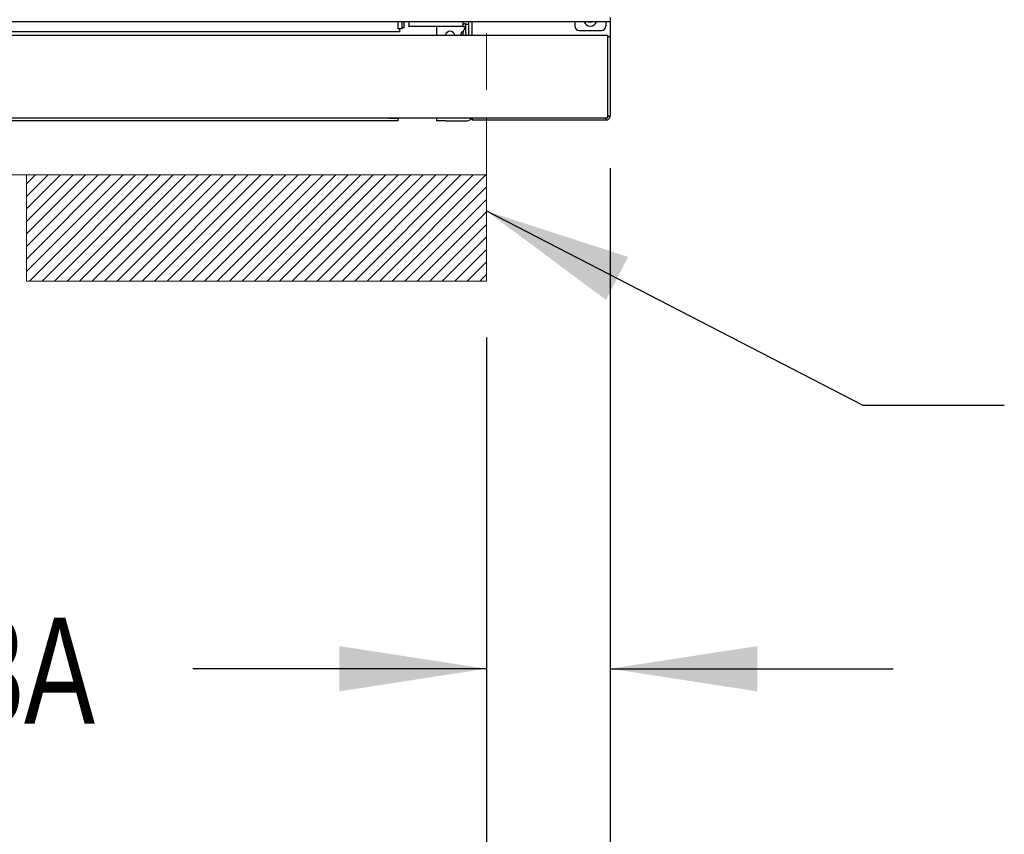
# Model space of a CAD drawing. Header units: inches. Extents: x 35 to 206, y 22 to 147.
# Tile 11 of 49: x 92 to 106, y 36 to 48. Entities that reach past the tile are written whole.
import ezdxf

# ---------------------------------------------------------------- set-up
doc = ezdxf.new("R2010")
doc.units = ezdxf.units.IN
doc.header["$LTSCALE"] = 16
doc.header["$MEASUREMENT"] = 0
doc.linetypes.add('HIDDEN', pattern=[0.075, 0.05, -0.025])
doc.layers.add('FORMAT', color=7, linetype='Continuous')
doc.styles.add('SLDTEXTSTYLE0', font='TXT', dxfattribs={"width": 0.75})
doc.dimstyles.new('SLDDIMSTYLE0', dxfattribs={"dimtxt": 1.5, "dimasz": 2.08, "dimexe": 0, "dimexo": 0.0625, "dimgap": 0.375, "dimtad": 0, "dimtih": 1, "dimtoh": 1, "dimdec": 0, "dimrnd": 1e-09, "dimzin": 12, "dimdsep": 46, "dimlunit": 5, "dimtxsty": 'SLDTEXTSTYLE0', "dimsah": 1, "dimcen": 0.09, "dimadec": 0, "dimazin": 3, "dimtfac": 1, "dimtdec": 0, "dimtmove": 0, "dimatfit": 0, "dimfxl": 0, "dimfrac": 2, "dimtolj": 1, "dimtzin": 12, "dimarcsym": 0})
doc.dimstyles.new('SLDDIMSTYLE1', dxfattribs={"dimtxt": 1.5, "dimasz": 2.08, "dimexe": 0, "dimexo": 0.0625, "dimgap": 0.375, "dimtad": 0, "dimtih": 1, "dimtoh": 1, "dimdec": 0, "dimrnd": 1e-09, "dimzin": 12, "dimdsep": 46, "dimlunit": 5, "dimtxsty": 'SLDTEXTSTYLE0', "dimsah": 1, "dimcen": 0.09, "dimadec": 0, "dimazin": 3, "dimtfac": 1, "dimtdec": 0, "dimtofl": 0, "dimtmove": 0, "dimatfit": 3, "dimfxl": 0, "dimfrac": 2, "dimtolj": 1, "dimtzin": 12, "dimarcsym": 0})
doc.dimstyles.new('SLDDIMSTYLE2', dxfattribs={"dimtxt": 0.18, "dimasz": 2.08, "dimexe": 0, "dimexo": 0.0625, "dimgap": 0, "dimtad": 0, "dimtih": 1, "dimtoh": 1, "dimdec": 0, "dimrnd": 1e-09, "dimzin": 0, "dimdsep": 46, "dimlunit": 5, "dimtxsty": 'Standard', "dimsah": 1, "dimcen": 0.09, "dimadec": 0, "dimazin": 0, "dimtfac": 2.08, "dimtdec": 0, "dimtofl": 0, "dimtmove": 0, "dimatfit": 3, "dimfxl": 0, "dimfrac": 2, "dimtolj": 1, "dimtzin": 0, "dimarcsym": 0})

# ---------------------------------------------------------------- blocks, each defined once
blk = doc.blocks.new('_D_1')
at = {"layer": 'FORMAT'}
for p, q in [((100.425, 45.905), (100.425, 36.831)), ((98.675, 43.511), (98.675, 36.831)), ((98.675, 38.831), (94.525, 38.831)), ((100.425, 38.831), (104.425, 38.831))]:
    blk.add_line(p, q, dxfattribs=at)
for points in [[(98.675, 38.831), (96.595, 39.151), (96.595, 38.511)], [(100.425, 38.831), (102.505, 38.511), (102.505, 39.151)]]:
    blk.add_solid(points, dxfattribs=at)
at = {"layer": 'FORMAT', "insert": (90.466, 39.552), "char_height": 1.5, "attachment_point": 1, "style": 'SLDTEXTSTYLE0'}
blk.add_mtext('13A', dxfattribs=at)
blk = doc.blocks.new('_D_3')
at = {"layer": 'FORMAT'}
for p, q in [((62.675, 43.511), (62.675, 32.728)), ((98.675, 43.511), (98.675, 32.728)), ((62.675, 34.728), (79.035, 34.728)), ((98.675, 34.728), (82.315, 34.728))]:
    blk.add_line(p, q, dxfattribs=at)
for points in [[(62.675, 34.728), (64.755, 34.408), (64.755, 35.048)], [(98.675, 34.728), (96.595, 35.048), (96.595, 34.408)]]:
    blk.add_solid(points, dxfattribs=at)
at = {"layer": 'FORMAT', "insert": (79.375, 35.449), "char_height": 1.5, "attachment_point": 1, "style": 'SLDTEXTSTYLE0'}
blk.add_mtext('5A', dxfattribs=at)
blk = doc.blocks.new('_D_4')
at = {"layer": 'FORMAT'}
for p, q in [((60.925, 45.905), (60.925, 28.948)), ((100.425, 45.905), (100.425, 28.948)), ((60.925, 30.948), (79.035, 30.948)), ((100.425, 30.948), (82.315, 30.948))]:
    blk.add_line(p, q, dxfattribs=at)
for points in [[(60.925, 30.948), (63.005, 30.628), (63.005, 31.268)], [(100.425, 30.948), (98.345, 31.268), (98.345, 30.628)]]:
    blk.add_solid(points, dxfattribs=at)
at = {"layer": 'FORMAT', "insert": (79.375, 31.669), "char_height": 1.5, "attachment_point": 1, "style": 'SLDTEXTSTYLE0'}
blk.add_mtext('2A', dxfattribs=at)

msp = doc.modelspace()

# ---------------------------------------------------------------- hatches: boundary and pattern name
at = {"layer": 'FORMAT'}
h = msp.add_hatch(dxfattribs=at)
h.set_pattern_fill('ANSI31', color=256, style=0)
h.paths.add_polyline_path([(98.675, 44.311), (98.675, 45.811), (92.175, 45.811), (92.175, 44.311)], flags=0)

# ---------------------------------------------------------------- linework, layer by layer
at = {"color": 7, "linetype": 'Continuous', "lineweight": 25}
for p, q in [((100.425, 48.034), (100.425, 47.975)), ((100.425, 47.975), (60.925, 47.975)), ((97.43, 47.876), (97.43, 47.975)), ((97.48, 47.975), (97.48, 47.876)), ((97.509, 47.891), (97.48, 47.891)), ((97.509, 47.975), (97.509, 47.891)), ((97.581, 47.975), (97.581, 47.918)), ((97.581, 47.91), (97.581, 47.918)), ((98.347, 47.91), (97.581, 47.91)), ((97.975, 47.788), (97.975, 47.91)), ((98.347, 47.918), (98.347, 47.975)), ((98.347, 47.948), (98.367, 47.948)), ((98.347, 47.918), (98.347, 47.91)), ((98.347, 47.91), (98.367, 47.91)), ((98.387, 47.879), (98.387, 47.941)), ((98.387, 47.941), (98.425, 47.941)), ((98.425, 47.975), (98.425, 47.788)), ((98.475, 47.788), (98.475, 47.975)), ((99.925, 47.975), (99.925, 47.913)), ((100.366, 47.975), (100.366, 47.913)), ((100.425, 47.975), (100.425, 47.768)), ((60.963, 47.788), (100.387, 47.788)), ((97.446, 47.833), (63.904, 47.833)), ((97.48, 47.876), (97.43, 47.876)), ((97.446, 47.876), (97.446, 47.833)), ((98.317, 47.816), (98.309, 47.788)), ((98.344, 47.821), (98.344, 47.788)), ((98.387, 47.809), (98.387, 47.879)), ((98.387, 47.809), (98.387, 47.788)), ((99.987, 47.85), (100.303, 47.85)), ((100.387, 47.788), (100.387, 47.73)), ((100.387, 47.768), (100.425, 47.768)), ((100.425, 47.768), (100.425, 47.705)), ((100.387, 47.73), (100.387, 46.655)), ((100.425, 47.705), (100.425, 46.705)), ((100.387, 46.655), (100.387, 46.616)), ((100.425, 46.643), (100.387, 46.643)), ((100.425, 46.705), (100.425, 46.643)), ((60.963, 46.616), (100.387, 46.616)), ((97.3, 46.615), (64.05, 46.615)), ((97.3, 46.577), (64.05, 46.577)), ((97.3, 46.615), (97.425, 46.615)), ((97.425, 46.577), (97.3, 46.577)), ((97.425, 46.615), (97.425, 46.616)), ((97.425, 46.615), (97.425, 46.577)), ((97.975, 46.577), (97.975, 46.616)), ((98.1, 46.577), (97.975, 46.577)), ((98.1, 46.577), (98.405, 46.577)), ((98.475, 46.616), (98.475, 46.586)), ((100.367, 46.586), (98.475, 46.586)), ((100.367, 46.586), (100.367, 46.616))]:
    msp.add_line(p, q, dxfattribs=at)
at = {"color": 7, "linetype": 'Continuous', "lineweight": 25, "flags": 128}
msp.add_lwpolyline([(100.119, 47.975), (100.144, 47.971), (100.168, 47.975)], dxfattribs=at)
at = {"color": 7, "linetype": 'Continuous', "lineweight": 25}
for centre, radius, start, end in [((98.367, 47.89), 0.058, 62.0823, 90), ((98.367, 47.89), 0.02, 0, 90), ((99.987, 47.913), 0.0625, 180, 270), ((100.145, 48.007), 0.094, 199.579, 340.421), ((100.303, 47.913), 0.0625, 270, 0), ((98.162, 47.773), 0.0675, 12.2878, 167.7122), ((98.405, 46.647), 0.07, 270, 333.4326)]:
    msp.add_arc(centre, radius, start, end, dxfattribs=at)
for points, knots in [([(98.387, 47.903), (98.375, 47.89), (98.353, 47.866), (98.347, 47.834), (98.344, 47.821)], [0, 0, 0, 0, 0.560066, 1, 1, 1, 1]), ([(98.357, 47.829), (98.354, 47.83), (98.349, 47.833), (98.34, 47.833), (98.332, 47.831), (98.325, 47.827), (98.319, 47.822), (98.318, 47.818), (98.317, 47.816)], [0, 0, 0, 0, 0.170875, 0.362061, 0.564911, 0.721306, 0.866803, 1, 1, 1, 1]), ([(100.367, 46.586), (100.374, 46.586), (100.382, 46.588), (100.396, 46.593), (100.403, 46.598), (100.413, 46.608), (100.418, 46.615), (100.423, 46.629), (100.425, 46.636), (100.425, 46.644)], [0, 0, 0, 0, 0.25, 0.25, 0.5, 0.5, 0.75, 0.75, 1, 1, 1, 1]), ([(100.425, 46.644), (100.424, 46.643), (100.422, 46.64), (100.409, 46.636), (100.394, 46.633), (100.384, 46.631), (100.381, 46.63)], [0, 0, 0, 0, 0.298283, 0.596566, 0.894848, 1, 1, 1, 1])]:
    msp.add_open_spline(points, degree=3, knots=knots, dxfattribs=at)
at = {"layer": 'FORMAT', "linetype": 'HIDDEN', "lineweight": 18}
for p, q in [((98.675, 45.811), (98.675, 56.061)), ((62.675, 45.811), (98.675, 45.811))]:
    msp.add_line(p, q, dxfattribs=at)
at = {"layer": 'FORMAT', "lineweight": 18}
for p, q in [((92.175, 44.311), (92.175, 45.811)), ((92.175, 45.811), (98.675, 45.811)), ((98.675, 44.311), (98.675, 45.811)), ((92.175, 44.311), (98.675, 44.311))]:
    msp.add_line(p, q, dxfattribs=at)

# ---------------------------------------------------------------- dimensions: what is measured, and where the dimension line sits
at = {"layer": 'FORMAT'}
for base, p1, p2, text, dimstyle, picture, middle in [((60.925, 30.948), (100.425, 46.705), (60.925, 46.705), '2A', 'SLDDIMSTYLE1', '_D_4', (80.675, 30.948)), ((98.675, 38.831), (100.425, 46.705), (98.675, 44.311), '13A', 'SLDDIMSTYLE0', '_D_1', (92.326, 38.831)), ((98.675, 34.728), (62.675, 44.311), (98.675, 44.311), '5A', 'SLDDIMSTYLE1', '_D_3', (80.675, 34.728))]:
    dim = msp.add_linear_dim(base=base, p1=p1, p2=p2, text=text, dimstyle=dimstyle, dxfattribs=at)
    dim.commit()
    dim.dimension.update_dxf_attribs({"geometry": picture, "text_midpoint": middle, "dimtype": 160})

# ---------------------------------------------------------------- leaders
msp.add_leader([(98.675, 45.301), (103.997, 42.556), (105.997, 42.556)], dimstyle='SLDDIMSTYLE2', dxfattribs=at)

doc.saveas('drawing.dxf')
